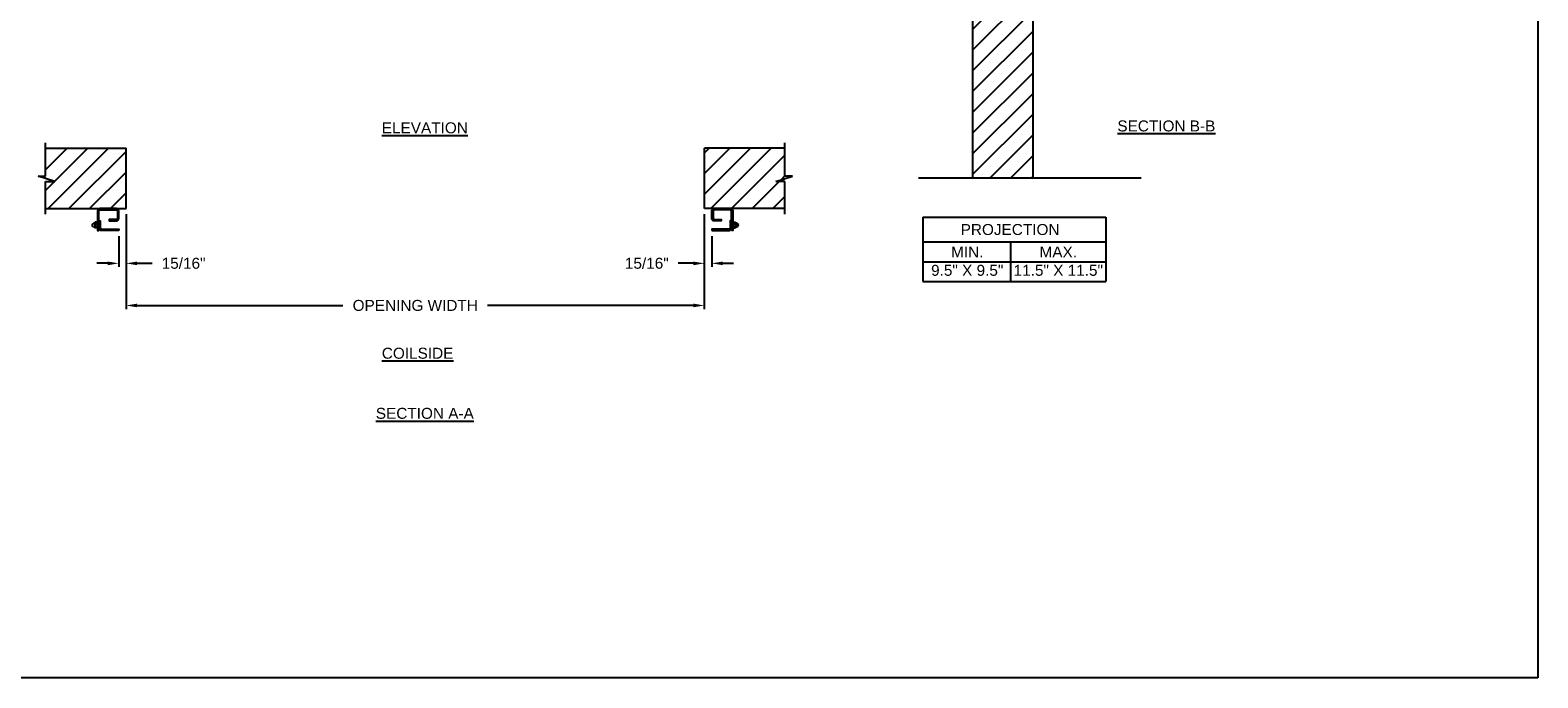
# Model space of a CAD drawing. Header units: inches. Extents: x 169.6 to 213.7, y 214.8 to 266.5.
# Tile 14 of 18: x 200.8 to 213.7, y 234.4 to 240. Entities that reach past the tile are written whole.
import ezdxf

# ---------------------------------------------------------------- set-up
doc = ezdxf.new("R2010")
doc.units = ezdxf.units.IN
doc.header["$LTSCALE"] = 0.25
doc.header["$MEASUREMENT"] = 0
doc.layers.add('ANNOTATIONS', color=1, linetype='Continuous')
doc.layers.add('CRANK - RH', color=7, linetype='Continuous')
doc.styles.add('ARIAL', font='arial.ttf', dxfattribs={"height": 0.09375})
doc.dimstyles.new('STANDARD$0', dxfattribs={"dimtxt": 0.09375, "dimasz": 0.09375, "dimexe": 0.03125, "dimexo": 0.046875, "dimgap": 0.09, "dimtad": 0, "dimtih": 1, "dimtoh": 1, "dimdec": 4, "dimzin": 0, "dimdsep": 46, "dimtxsty": 'ARIAL', "dimcen": 0.09, "dimadec": 0, "dimazin": 0, "dimtfac": 1, "dimtdec": 4, "dimtofl": 0, "dimtmove": 0, "dimatfit": 1, "dimfxl": 1, "dimtolj": 1, "dimtzin": 0, "dimarcsym": 0})
pattern_1 = [(45, (46.7567, -17.26319), (-0.08838835, 0.08838835), [])]

# ---------------------------------------------------------------- blocks, each defined once
blk = doc.blocks.new('*D50')
at = {"layer": 'ANNOTATIONS', "color": 0, "lineweight": -2, "transparency": 16777216}
for p, q in [((206.605, 238.406), (206.605, 237.955)), ((206.668, 238.219), (206.668, 237.955)), ((206.512, 237.986), (206.381, 237.986)), ((206.762, 237.986), (206.855, 237.986))]:
    blk.add_line(p, q, dxfattribs=at)
at = {"layer": 'ANNOTATIONS', "color": 0, "transparency": 16777216}
for points in [[(206.512, 238.001), (206.512, 237.97), (206.605, 237.986)], [(206.762, 238.001), (206.762, 237.97), (206.668, 237.986)]]:
    blk.add_solid(points, dxfattribs=at)
at = {"layer": 'defpoints', "color": 0, "transparency": 16777216}
for p in [(206.605, 238.453), (206.668, 238.266), (206.668, 237.986)]:
    blk.add_point(p, dxfattribs=at)
at = {"layer": 'ANNOTATIONS', "color": 0, "transparency": 16777216, "insert": (206.114, 237.986), "char_height": 0.0938, "attachment_point": 5, "style": 'ARIAL'}
blk.add_mtext('\\A1;15/16"', dxfattribs=at)
blk = doc.blocks.new('*D51')
at = {"layer": 'ANNOTATIONS', "color": 0, "lineweight": -2, "transparency": 16777216}
for p, q in [((201.668, 238.406), (201.668, 237.955)), ((201.605, 238.219), (201.605, 237.955)), ((201.512, 237.986), (201.418, 237.986)), ((201.762, 237.986), (201.892, 237.986))]:
    blk.add_line(p, q, dxfattribs=at)
at = {"layer": 'ANNOTATIONS', "color": 0, "transparency": 16777216}
for points in [[(201.512, 238.001), (201.512, 237.97), (201.605, 237.986)], [(201.762, 238.001), (201.762, 237.97), (201.668, 237.986)]]:
    blk.add_solid(points, dxfattribs=at)
at = {"layer": 'defpoints', "color": 0, "transparency": 16777216}
for p in [(201.668, 238.453), (201.605, 238.266), (201.605, 237.986)]:
    blk.add_point(p, dxfattribs=at)
at = {"layer": 'ANNOTATIONS', "color": 0, "transparency": 16777216, "insert": (202.159, 237.986), "char_height": 0.0938, "attachment_point": 5, "style": 'ARIAL'}
blk.add_mtext('\\A1;15/16"', dxfattribs=at)
blk = doc.blocks.new('*D54')
at = {"layer": 'ANNOTATIONS', "color": 0, "lineweight": -2, "transparency": 16777216}
for p, q in [((201.668, 238.219), (201.668, 237.595)), ((206.605, 238.222), (206.605, 237.595)), ((201.762, 237.626), (203.52, 237.626)), ((206.512, 237.626), (204.753, 237.626))]:
    blk.add_line(p, q, dxfattribs=at)
at = {"layer": 'ANNOTATIONS', "color": 0, "transparency": 16777216}
for points in [[(201.762, 237.642), (201.762, 237.611), (201.668, 237.626)], [(206.512, 237.642), (206.512, 237.611), (206.605, 237.626)]]:
    blk.add_solid(points, dxfattribs=at)
at = {"layer": 'defpoints', "color": 0, "transparency": 16777216}
for p in [(201.668, 238.266), (206.605, 238.269), (206.605, 237.626)]:
    blk.add_point(p, dxfattribs=at)
at = {"layer": 'ANNOTATIONS', "color": 0, "transparency": 16777216, "insert": (204.137, 237.626), "char_height": 0.09375, "attachment_point": 5, "style": 'ARIAL'}
blk.add_mtext('\\A1;OPENING WIDTH', dxfattribs=at)

msp = doc.modelspace()

# ---------------------------------------------------------------- hatches: boundary and pattern name
at = {"layer": 'CRANK - RH', "linetype": 'Continuous'}
h = msp.add_hatch(dxfattribs=at)
h.set_pattern_fill('ANSI31', color=256, style=0)
h.set_pattern_definition(pattern_1)
h.paths.add_polyline_path([(209.41175, 240.71808), (209.17525, 240.71808), (209.17525, 240.78274), (209.13684, 240.64938), (209.13684, 240.71808), (208.89612, 240.71808), (208.89612, 238.71636), (209.41175, 238.71636)])
at = {"layer": 'CRANK - RH'}
h = msp.add_hatch(dxfattribs=at)
h.set_pattern_fill('ANSI31', color=256, style=0)
h.set_pattern_definition(pattern_1)
h.paths.add_polyline_path([(207.293, 238.68471), (207.21503, 238.68471), (207.3571, 238.73161), (207.293, 238.73161), (207.293, 238.96881), (206.6055, 238.96881), (206.6055, 238.45319), (207.293, 238.45319)])
h.paths.add_polyline_path([(201.668, 238.96881), (200.9805, 238.96881), (200.9805, 238.73161), (200.91639, 238.73161), (201.05846, 238.68471), (200.9805, 238.68471), (200.9805, 238.45319), (201.668, 238.45319)])

# ---------------------------------------------------------------- linework, layer by layer
at = {"layer": 'ANNOTATIONS'}
for p, q in [((208.46958, 238.38098), (208.46958, 237.82961)), ((208.46958, 238.38098), (210.03469, 238.38098)), ((210.03469, 238.38098), (210.03469, 237.82961)), ((208.46958, 238.16951), (210.03469, 238.16951)), ((209.21995, 238.16951), (209.21995, 237.82961)), ((208.46958, 237.99956), (210.03469, 237.99956)), ((208.46958, 237.82961), (210.03469, 237.82961))]:
    msp.add_line(p, q, dxfattribs=at)
at = {"layer": 'CRANK - RH', "linetype": 'Continuous'}
for p, q in [((208.89612, 240.71808), (208.89612, 238.71673)), ((209.41175, 238.71673), (209.41175, 240.71808)), ((200.9805, 238.73161), (200.9805, 239.01569)), ((207.293, 238.73161), (207.293, 239.01569)), ((201.05846, 238.68471), (200.91639, 238.73161)), ((200.91639, 238.73161), (200.9805, 238.73161)), ((200.9805, 238.40631), (200.9805, 238.68471)), ((200.9805, 238.68471), (201.05846, 238.68471)), ((207.21503, 238.68471), (207.3571, 238.73161)), ((207.293, 238.68471), (207.21503, 238.68471)), ((207.3571, 238.73161), (207.293, 238.73161)), ((207.293, 238.40631), (207.293, 238.68471)), ((208.43468, 238.71673), (210.3341, 238.71673)), ((201.39179, 238.32794), (201.3828, 238.32275)), ((201.39232, 238.29711), (201.38281, 238.30258)), ((201.40044, 238.33038), (201.40035, 238.29427)), ((201.4209, 238.28923), (201.40361, 238.28923)), ((201.40364, 238.30095), (201.42063, 238.30095)), ((201.40402, 238.32438), (201.42079, 238.32438)), ((201.42052, 238.3361), (201.40442, 238.3361)), ((201.42386, 238.33063), (201.42385, 238.29448)), ((201.42386, 238.32585), (201.43511, 238.32585)), ((201.42386, 238.29948), (201.43511, 238.29948)), ((201.44636, 238.3361), (201.43511, 238.32585)), ((201.44636, 238.28923), (201.43511, 238.29948)), ((206.82714, 238.3361), (206.83839, 238.32585)), ((206.82714, 238.28923), (206.83839, 238.29948)), ((206.84964, 238.32585), (206.83839, 238.32585)), ((206.84964, 238.29948), (206.83839, 238.29948)), ((206.84964, 238.33063), (206.84964, 238.29448)), ((206.85259, 238.28923), (206.86988, 238.28923)), ((206.86948, 238.32438), (206.8527, 238.32438)), ((206.86986, 238.30095), (206.85286, 238.30095)), ((206.85298, 238.3361), (206.86907, 238.3361)), ((206.87305, 238.33038), (206.87314, 238.29427)), ((206.88118, 238.29711), (206.89068, 238.30258)), ((206.8817, 238.32794), (206.89069, 238.32275))]:
    msp.add_line(p, q, dxfattribs=at)
at = {"layer": 'CRANK - RH'}
for p, q in [((200.9805, 238.96881), (201.668, 238.96881)), ((201.668, 238.45319), (201.668, 238.96881)), ((206.6055, 238.45319), (206.6055, 238.96881)), ((207.293, 238.96881), (206.6055, 238.96881)), ((200.9805, 238.45319), (201.668, 238.45319)), ((207.293, 238.45319), (206.6055, 238.45319))]:
    msp.add_line(p, q, dxfattribs=at)
for points in [[(201.43511, 238.26579), (201.43511, 238.43032, -0.41421356), (201.44682, 238.44204), (201.58253, 238.44204, -0.41421356), (201.59425, 238.43032), (201.59425, 238.37079, -0.41421356), (201.58253, 238.35907), (201.52347, 238.35907), (201.52347, 238.34782), (201.58253, 238.34782, 0.41421356), (201.6055, 238.37079), (201.6055, 238.43032, 0.41421356), (201.58253, 238.45329), (201.44682, 238.45329, 0.41421356), (201.42386, 238.43032), (201.42386, 238.26579)], [(206.83839, 238.26579), (206.83839, 238.43032, 0.41421356), (206.82667, 238.44204), (206.69097, 238.44204, 0.41421356), (206.67925, 238.43032), (206.67925, 238.37079, 0.41421356), (206.69097, 238.35907), (206.75003, 238.35907), (206.75003, 238.34782), (206.69097, 238.34782, -0.41421356), (206.668, 238.37079), (206.668, 238.43032, -0.41421356), (206.69097, 238.45329), (206.82667, 238.45329, -0.41421356), (206.84964, 238.43032), (206.84964, 238.26579)], [(201.6055, 238.26579), (201.45807, 238.26579, -0.41421356), (201.43511, 238.28876), (201.43511, 238.34782), (201.44636, 238.34782), (201.44636, 238.28876, 0.41421356), (201.45807, 238.27704), (201.6055, 238.27704)], [(206.668, 238.26579), (206.81542, 238.26579, 0.41421356), (206.83839, 238.28876), (206.83839, 238.34782), (206.82714, 238.34782), (206.82714, 238.28876, -0.41421356), (206.81542, 238.27704), (206.668, 238.27704)]]:
    msp.add_lwpolyline(points, format="xyb", close=True, dxfattribs=at)
at = {"layer": 'CRANK - RH', "linetype": 'Continuous'}
for centre, radius, start, end in [((201.38878, 238.31267), 0.01172, 120.664607, 239.400072), ((201.4005, 238.31267), 0.01758, 90.184042, 119.68122), ((201.4005, 238.31267), 0.01758, 242.263062, 269.396152), ((201.40701, 238.295), 0.0067, 117.308129, 239.509767), ((201.40688, 238.33015), 0.00644, 112.427996, 243.626692), ((201.42393, 238.31267), 0.02344, 150, 210), ((201.41692, 238.33015), 0.00695, 303.947004, 58.858046), ((201.41679, 238.295), 0.00708, 305.441007, 57.149167), ((201.4005, 238.31267), 0.02344, 330, 30), ((206.873, 238.31267), 0.02344, 150, 210), ((206.85657, 238.33015), 0.00695, 121.141954, 236.052996), ((206.8567, 238.295), 0.00708, 122.850833, 234.558993), ((206.86662, 238.33015), 0.00644, 296.373308, 67.572004), ((206.86649, 238.295), 0.0067, 300.490233, 62.691871), ((206.84956, 238.31267), 0.02344, 330, 30), ((206.873, 238.31267), 0.01758, 60.31878, 89.815958), ((206.873, 238.31267), 0.01758, 270.603848, 297.736938), ((206.88472, 238.31267), 0.01172, 300.599928, 59.335393)]:
    msp.add_arc(centre, radius, start, end, dxfattribs=at)
at = {"layer": 'defpoints'}
msp.add_lwpolyline([(213.72204, 234.44685), (194.25216, 234.44685), (194.25216, 247.18196), (213.72204, 247.18196)], close=True, dxfattribs=at)

# ---------------------------------------------------------------- texts
at = {"layer": 'ANNOTATIONS', "char_height": 0.09375, "attachment_point": 2, "style": 'ARIAL'}
for s, insert, width in [('{\\LELEVATION}', (204.21863, 239.18997), 3.0834986), ('{\\LSECTION B-B}', (210.55004, 239.20594), 1.3823677), ('{\\LCOILSIDE}', (204.15727, 237.2653), 1.3823677), ('{\\LSECTION A-A}', (204.21863, 236.75214), 1.3823677)]:
    msp.add_mtext(s, dxfattribs=dict(at, insert=insert, width=width))
for s, width, insert in [('PROJECTION ', 1.7594917, (209.21578, 238.32155)), ('MIN.\\P9.5" X 9.5" ', 0.6711642, (208.84976, 238.12956)), ('MAX.\\P11.5" X 11.5"', 0.7869326, (209.62741, 238.12956))]:
    msp.add_mtext_dynamic_manual_height_columns(s, width=width, gutter_width=1.36268, heights=[0], dxfattribs=dict(at, insert=insert))

# ---------------------------------------------------------------- dimensions: what is measured, and where the dimension line sits
at = {"layer": 'ANNOTATIONS'}
for base, p1, p2, picture, middle in [((201.6055, 237.98585), (201.668, 238.45319), (201.6055, 238.26579), '*D51', (202.15907, 237.98585)), ((206.668, 237.98585), (206.6055, 238.45319), (206.668, 238.26579), '*D50', (206.11443, 237.98585))]:
    dim = msp.add_linear_dim(base=base, p1=p1, p2=p2, text='15/16"', dimstyle='STANDARD$0', dxfattribs=at)
    dim.commit()
    dim.dimension.update_dxf_attribs({"geometry": picture, "text_midpoint": middle, "dimtype": 160})
dim = msp.add_linear_dim(base=(206.6055, 237.62622), p1=(201.668, 238.26631), p2=(206.6055, 238.26928), text='OPENING WIDTH', dimstyle='STANDARD$0', dxfattribs=at)
dim.commit()
dim.dimension.update_dxf_attribs({"geometry": '*D54', "text_midpoint": (204.13675, 237.62622)})

doc.saveas('drawing.dxf')
